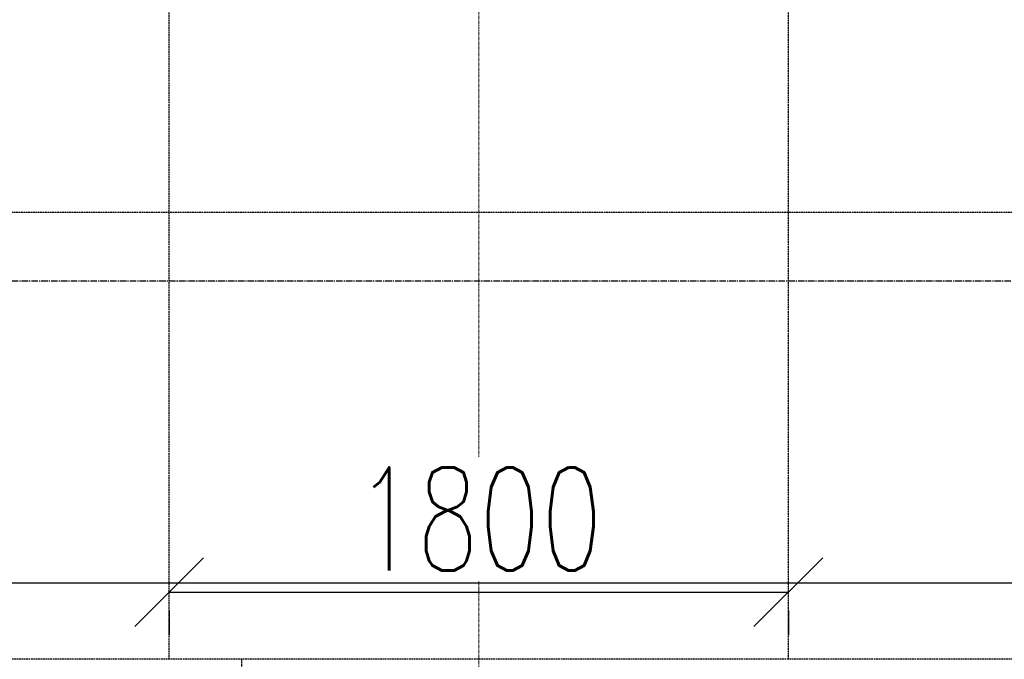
# Model space of a CAD drawing. Header units: millimetres. Extents: x 42975 to 708721, y 118172 to 172014.
# Tile 117 of 256: x 322940 to 325802, y 149137 to 150997. Entities that reach past the tile are written whole.
import ezdxf

# ---------------------------------------------------------------- set-up
doc = ezdxf.new("R2010")
doc.units = ezdxf.units.MM
for name, pattern in [('CENTER2', [28.575, 19.05, -3.175, 3.175, -3.175]), ('ГТО-1 Пунктир', [7, 5, -2]), ('осевая', [50.8, 31.75, -6.35, 6.35, -6.35])]:
    doc.linetypes.add(name, pattern=pattern)
doc.layers.get('Defpoints').update_dxf_attribs({"color": 8})
for name, color, linetype, lineweight in [('ГТО-2_Пунктир_025', 151, 'ГТО-1 Пунктир', 25), ('ГТО-2_Размеры_035', 2, 'Continuous', 35), ('ОГОС_Пунктир_025', 151, 'ГТО-1 Пунктир', 25), ('ОЗиМ Линии', 7, 'Continuous', 25), ('ОЗиМ_ось', 6, 'осевая', 25)]:
    doc.layers.add(name, color=color, linetype=linetype, lineweight=lineweight)
doc.layers.add('ОЗиМ Оси', color=4, linetype='CENTER2')
doc.layers.add('ОЗИМ_Размеры', color=7, linetype='Continuous')
doc.styles.add('RomanS', font='romans.shx', dxfattribs={"width": 0.7})
doc.styles.get("Standard").update_dxf_attribs({"font": 'arial.ttf'})
doc.linetypes.add('Линия уплотнения', pattern='A,15,-5.08,["x",Standard,S=3.54,R=0,X=-1.27,Y=-1.27],-6.35', length=26.43)
doc.dimstyles.new('M100', dxfattribs={"dimscale": 100, "dimtxt": 3, "dimasz": 2, "dimexe": 1.25, "dimexo": 0.625, "dimtad": 3, "dimtoh": 1, "dimdec": 0, "dimtxsty": 'RomanS', "dimblk": 'OBLIQUE', "dimcen": 3, "dimclrt": 2, "dimaunit": 1, "dimadec": 4, "dimazin": 0, "dimtfac": 1, "dimtdec": 0, "dimtmove": 0, "dimatfit": 3, "dimfxl": 1, "dimtfill": 1, "dimarcsym": 0})

# ---------------------------------------------------------------- blocks, each defined once
blk = doc.blocks.new('тройник')
at = {"layer": 'ОГОС_Пунктир_025'}
for p, q in [((535390, 776225.6), (535390, 779535.6)), ((537190, 776225.6), (537190, 779535.6))]:
    blk.add_line(p, q, dxfattribs=at)
for centre, radius, start, end in [((538228.6, 776620.8), 6450, 119.04481, 167.42033), ((534215.1, 776464.9), 6652.5, 13.63161, 60.5817)]:
    blk.add_arc(centre, radius, start, end, dxfattribs=at)
at = {"layer": 'ОЗиМ_ось', "lineweight": 20, "ltscale": 0.3}
blk.add_line((536290, 775770.9), (536290, 788502.9), dxfattribs=at)
blk = doc.blocks.new('A$C1AA538EC')
at = {"layer": 'ГТО-2_Размеры_035'}
blk.add_blockref('тройник', (-536290, -785825.7), dxfattribs=at)
blk = doc.blocks.new('_Oblique')
at = {"color": 0, "linetype": 'ByBlock', "lineweight": -2}
blk.add_line((-0.5, -0.5), (0.5, 0.5), dxfattribs=at)
blk = doc.blocks.new('*D73')
at = {"layer": 'Defpoints', "color": 0, "transparency": 16777216}
for p in [(323374.6, 149341.6), (325174.6, 149341.6), (325174.6, 149332.6)]:
    blk.add_point(p, dxfattribs=at)
at = {"layer": 'ОЗИМ_Размеры', "color": 0, "lineweight": -2, "transparency": 16777216}
for p, q in [((323374.6, 149332.6), (325174.6, 149332.6)), ((323374.6, 149279.1), (323374.6, 149207.6)), ((325174.6, 149279.1), (325174.6, 149207.6))]:
    blk.add_line(p, q, dxfattribs=at)
at = {"layer": 'ОЗИМ_Размеры', "color": 0, "lineweight": -2, "transparency": 16777216, "xscale": 200, "yscale": 200, "zscale": 200, "rotation": 180}
blk.add_blockref('_Oblique', (323374.6, 149332.6), dxfattribs=at)
at = {"layer": 'ОЗИМ_Размеры', "color": 0, "lineweight": -2, "transparency": 16777216, "xscale": 200, "yscale": 200, "zscale": 200}
blk.add_blockref('_Oblique', (325174.6, 149332.6), dxfattribs=at)
at = {"layer": 'ОЗИМ_Размеры', "color": 2, "transparency": 16777216, "insert": (324274.6, 149545.1), "char_height": 300, "attachment_point": 5, "style": 'RomanS', "bg_fill": 3, "box_fill_scale": 1.1, "bg_fill_color": 256, "bg_fill_true_color": 13158600, "bg_fill_transparency": 0}
blk.add_mtext('1800', dxfattribs=at)

msp = doc.modelspace()

# ---------------------------------------------------------------- linework, layer by layer
at = {"layer": 'ГТО-2_Пунктир_025'}
for p, q in [((365824.6, 149137.2), (312324.6, 149137.2)), ((323584.6, 149137.2), (323584.6, 137837.2))]:
    msp.add_line(p, q, dxfattribs=at)
msp.add_lwpolyline([(312324.6, 150437.2), (365824.6, 150437.2), (365824.6, 136537.2), (312324.6, 136537.2)], close=True, dxfattribs=at)
at = {"layer": 'ОЗиМ Оси'}
msp.add_line((312886.8, 150237.3), (366361.6, 150237.3), dxfattribs=at)

# ---------------------------------------------------------------- block references
at = {"layer": 'ГТО-2_Размеры_035'}
msp.add_blockref('A$C1AA538EC', (324274.6, 158737.1), dxfattribs=at)

# ---------------------------------------------------------------- next in the draw order: dimensions: what is measured, and where the dimension line sits
at = {"layer": 'ОЗИМ_Размеры'}
dim = msp.add_linear_dim(base=(325174.6, 149332.6), p1=(323374.6, 149341.6), p2=(325174.6, 149341.6), dimstyle='M100', dxfattribs=at)
dim.commit()
dim.dimension.update_dxf_attribs({"geometry": '*D73', "text_midpoint": (324274.6, 149545.1)})

# ---------------------------------------------------------------- next in the draw order: linework, layer by layer
at = {"layer": 'ОЗиМ Линии', "color": 1, "linetype": 'Линия уплотнения'}
msp.add_lwpolyline([(318074.6, 149357.2), (318074.6, 140287.2), (364324.1, 140306.6), (364324.1, 149366.3)], close=True, dxfattribs=at)

doc.saveas('drawing.dxf')
